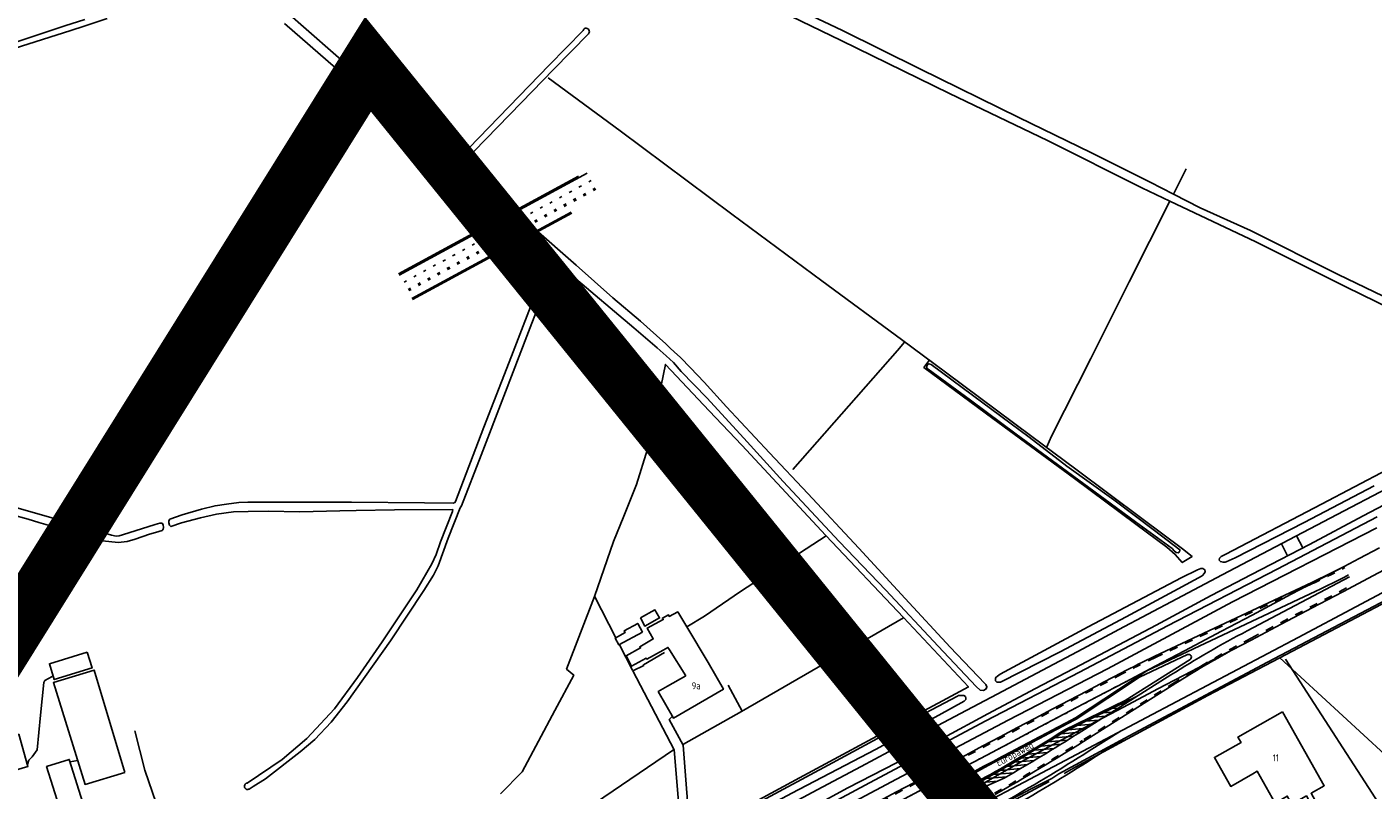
# Model space of a CAD drawing. Header units: metres. Extents: x 226218 to 240385, y 439369 to 449677.
# Tile 255 of 256: x 235555 to 236042, y 445723 to 446000. Entities that reach past the tile are written whole.
import ezdxf

# ---------------------------------------------------------------- set-up
doc = ezdxf.new("R2010")
doc.units = ezdxf.units.M
doc.header["$MEASUREMENT"] = 0
doc.linetypes.add('LIJN1-1', pattern=[2, 1, -1])
doc.linetypes.add('LIJN1-3', pattern=[4, 1, -3])
for name, color, linetype in [('DAKRAND', 4, 'Continuous'), ('DAKRAND-BYG', 4, 'Continuous'), ('Goud-markering', 7, 'Continuous'), ('Goud-ontwerp', 2, 'Continuous'), ('HEK', 253, 'Continuous'), ('HOOFDGEBOUW', 4, 'Continuous'), ('HUISNUMMER', 253, 'Continuous'), ('INSTEEKSLOOT', 153, 'Continuous'), ('KANTVERH', 253, 'Continuous'), ('KANTWATER', 153, 'Continuous'), ('OVLIJNOBJ', 253, 'Continuous'), ('RASTER', 253, 'Continuous'), ('STRAATNAAM', 253, 'Continuous')]:
    doc.layers.add(name, color=color, linetype=linetype)
doc.styles.get("Standard").update_dxf_attribs({"font": 'iso.shx'})

msp = doc.modelspace()

# ---------------------------------------------------------------- hatches: boundary and pattern name
at = {"layer": 'Goud-markering', "linetype": 'Continuous'}
h = msp.add_hatch(dxfattribs=at)
h.set_pattern_fill('ANSI31', color=256, scale=10, angle=140)
edge = h.paths.add_edge_path()
edge.add_line((235880.014, 445714.967), (235908.913, 445727.786))
edge.add_arc((235510.188, 446417.879), 797, 300.01866, 302.267072)
edge.add_line((235935.68, 445743.96), (235957.001, 445757.422))
edge.add_line((235957.001, 445757.422), (235931.113, 445744.811))
edge.add_arc((235510.188, 446417.879), 793.85, 299.602075, 302.021131, ccw=False)
edge.add_line((235902.329, 445727.644), (235880.014, 445714.967))

# ---------------------------------------------------------------- linework, layer by layer
at = {"layer": 'DAKRAND'}
for p, q in [((235801.84, 445769.58), (235794.03, 445782.49)), ((235787.74, 445774.23), (235793.67, 445764.84)), ((235793.67, 445764.84), (235787.07, 445761))]:
    msp.add_line(p, q, dxfattribs=at)
for points in [[(235794.03, 445782.49), (235790.76, 445787.9), (235787.72, 445786.3), (235787.38, 445786.91), (235785.23, 445785.67), (235785.51, 445785.16), (235779.73, 445782.09), (235781.91, 445778.14), (235777.05, 445775.33), (235777.33, 445774.88), (235772.14, 445772.02), (235774.05, 445768.28), (235779.3, 445771.22), (235779.61, 445770.78), (235785.48, 445774.09)], [(235785.48, 445774.09), (235787.21, 445775.07), (235787.74, 445774.23)], [(235787.07, 445761), (235783.75, 445759.07), (235789.24, 445749.52), (235807.28, 445759.97), (235801.84, 445769.58)]]:
    msp.add_lwpolyline(points, dxfattribs=at)
at = {"layer": 'DAKRAND-BYG'}
for points in [[(235777.29, 445785.74), (235782.55, 445788.67), (235784.18, 445785.75), (235778.85, 445782.77), (235777.29, 445785.74)], [(235778.03, 445780.58), (235769.51, 445775.96), (235768.14, 445778.48), (235771.71, 445780.42), (235771.36, 445781.06), (235776.32, 445783.74), (235778.03, 445780.58)], [(235577.11, 445773.33), (235563.42, 445769.15), (235565.16, 445763.45), (235578.85, 445767.64), (235577.11, 445773.33)], [(235590.76, 445729.82), (235579.59, 445766.86), (235564.85, 445762.36), (235576.32, 445725.53), (235590.76, 445729.82)], [(235552.3, 445743.69), (235555.66, 445732.04), (235550.24, 445730.48), (235549.68, 445732.44), (235546.87, 445731.63), (235545.77, 445735.45), (235548.33, 445736.19), (235546.64, 445742.06), (235552.3, 445743.69)], [(235576.22, 445716.62), (235570.58, 445734.53), (235562.41, 445731.96), (235566.97, 445717.49), (235568.28, 445717.9), (235569.36, 445714.46), (235576.22, 445716.62)]]:
    msp.add_lwpolyline(points, dxfattribs=at)
at = {"layer": 'Goud-markering', "linetype": 'Continuous'}
for p, q in [((235757.976, 445946.636), (235690.005, 445909.784)), ((235752.162, 445932.564), (235694.581, 445901.345)), ((235996.865, 445781.091), (236033.902, 445800.555)), ((236021.729, 445795.424), (235960.478, 445766.639)), ((235934.701, 445749.597), (235960.478, 445766.639)), ((235969.157, 445765.097), (235935.68, 445743.96)), ((235957.001, 445757.422), (235931.113, 445744.811)), ((235902.329, 445727.644), (235813.26, 445677.042)), ((235880.014, 445714.967), (235908.913, 445727.786))]:
    msp.add_line(p, q, dxfattribs=at)
at = {"layer": 'Goud-markering', "linetype": 'LIJN1-3'}
for p, q in [((235759.441, 445943.933), (235691.471, 445907.081)), ((235760.907, 445941.23), (235692.936, 445904.378)), ((235761.121, 445940.834), (235693.151, 445903.982))]:
    msp.add_line(p, q, dxfattribs=at)
at = {"layer": 'Goud-markering', "linetype": 'LIJN1-1', "ltscale": 3}
for p, q in [((236020.453, 445798.139), (235963.668, 445771.453)), ((235998.261, 445778.435), (236035.298, 445797.899)), ((235970.759, 445762.56), (235937.282, 445741.424))]:
    msp.add_line(p, q, dxfattribs=at)
for centre, radius, start, end in [((235892.854, 446069.651), 300, 295.17137, 297.66063), ((236184.572, 445423.91), 400.5, 117.72301, 122.26707), ((236091.266, 445499.942), 300, 115.17137, 117.73821), ((244271.834, 429943.471), 17876.275, 117.7382094, 118.4654292), ((235510.188, 446417.879), 800, 299.602075, 302.267072)]:
    msp.add_arc(centre, radius, start, end, dxfattribs=at)
at = {"layer": 'Goud-markering', "linetype": 'Continuous'}
for centre, radius, start, end in [((235892.854, 446069.651), 303, 295.17137, 297.66063), ((236184.572, 445423.91), 403.5, 117.72301, 122.26707), ((244271.834, 429943.471), 17870.125, 117.8099505, 118.0023245), ((235510.188, 446417.879), 793.85, 299.602075, 302.021131), ((235510.188, 446417.879), 797, 300.01866, 302.267072)]:
    msp.add_arc(centre, radius, start, end, dxfattribs=at)
at = {"layer": 'Goud-markering', "linetype": 'LIJN1-3'}
msp.add_arc((244271.834, 429943.471), 17873.2, 117.7382094, 118.3526713, dxfattribs=at)
at = {"layer": 'Goud-ontwerp', "linetype": 'Continuous'}
for p, q in [((235754.867, 445945.52), (235689.767, 445910.224)), ((235752.4, 445932.124), (235694.819, 445900.905)), ((236020.24, 445798.592), (235963.456, 445771.906)), ((235976.173, 445770.709), (235952.657, 445755.862)), ((235975.213, 445772.459), (235957.834, 445764.292)), ((235934.957, 445749.166), (235957.834, 445764.292)), ((235971.026, 445762.137), (235937.549, 445741.001)), ((235952.657, 445755.862), (235930.87, 445745.249)), ((235951.005, 445744.766), (235939.684, 445737.619)), ((235952.607, 445742.23), (235941.286, 445735.082)), ((235902.082, 445728.079), (235813.013, 445677.477))]:
    msp.add_line(p, q, dxfattribs=at)
at = {"layer": 'Goud-ontwerp', "color": 10, "linetype": 'Continuous', "const_width": 20}
msp.add_lwpolyline([(234829.19, 444624.33), (235678.714, 445986.057), (236140.02, 445416.081), (234487.429, 445228.623)], dxfattribs=at)
at = {"layer": 'Goud-ontwerp', "linetype": 'Continuous'}
for centre, radius, start, end in [((235892.854, 446069.651), 299.5, 295.17137, 297.66063), ((236184.572, 445423.91), 400, 118.89275, 122.26707), ((235975.639, 445771.554), 1, 302.26707, 115.17137), ((236091.266, 445499.942), 300.5, 115.17137, 117.73821), ((244271.834, 429943.471), 17876.775, 117.7382094, 118.4654292), ((244271.834, 429943.471), 17869.625, 117.8098713, 118.0022432), ((235510.188, 446417.879), 793.35, 299.602075, 302.023039), ((235510.188, 446417.879), 800.5, 299.602075, 302.267072), ((235510.188, 446417.879), 804.5, 299.602075, 302.267072), ((235510.188, 446417.879), 807.5, 299.602075, 302.267072)]:
    msp.add_arc(centre, radius, start, end, dxfattribs=at)
at = {"layer": 'HEK'}
msp.add_line((236050.78, 445708.99), (236010.74, 445770.87), dxfattribs=at)
at = {"layer": 'HOOFDGEBOUW'}
for points in [[(236019.75, 445718.72), (236018.27, 445721.37), (236012.98, 445718.4), (236011.36, 445721.27), (236006.96, 445718.78), (236000.48, 445730.25), (235998.84, 445729.32), (235990.91, 445724.82), (235985, 445735.28), (235994.61, 445740.71), (235993.47, 445742.62), (236009.64, 445751.73)], [(236009.64, 445751.73), (236024.74, 445725.01), (236019.99, 445722.33), (236021.48, 445719.69)]]:
    msp.add_lwpolyline(points, dxfattribs=at)
at = {"layer": 'INSTEEKSLOOT'}
for p, q in [((235573.31, 445816.07), (235570.18, 445817.52)), ((235905.79, 445763.83), (235905.79, 445763.85))]:
    msp.add_line(p, q, dxfattribs=at)
for points in [[(235968.87, 445936.52), (235958.74, 445941.31), (235924.64, 445958.49), (235889.09, 445975.49), (235849.88, 445994.62), (235813.71, 446012.23), (235777.55, 446030.38), (235771.15, 446033.24)], [(235775.72, 446034.58), (235805.25, 446019.72), (235850.43, 445998.21), (235878.43, 445984.44), (235914.23, 445966.83), (235940.29, 445954.1), (235961.78, 445943.38), (235970.15, 445939.06)], [(235576.22, 446002.22), (235568.99, 445999.88), (235558.49, 445996.4), (235537.2, 445989.29), (235521.77, 445984.23), (235514.11, 445981.7), (235513.71, 445981.4), (235513.77, 445980.85), (235514.43, 445980.31), (235527.83, 445984.34), (235539.27, 445988.13), (235550.62, 445991.72), (235571.22, 445998.27), (235575.94, 445999.84), (235584.31, 446002.64)], [(235791.73, 445879.96), (235789.52, 445882.02), (235787.99, 445883.3), (235786.48, 445884.84), (235783.04, 445887.93), (235777.34, 445893.13), (235767.31, 445901.59), (235754.05, 445913.33), (235738.42, 445926.93), (235724.02, 445939.3), (235708.21, 445953.36), (235692.53, 445966.96), (235674.94, 445982.46), (235648.51, 446005.64)], [(235648.5, 446000.83), (235679.16, 445974.19), (235705.05, 445951.33), (235727.31, 445932.05), (235752.31, 445909.76), (235774.93, 445890.63), (235783.33, 445883.41), (235786.63, 445880.58), (235789.23, 445878.11), (235792.06, 445874.94), (235801.26, 445865.4), (235814.71, 445850.79), (235828.93, 445835.12), (235849.23, 445813.44), (235866.07, 445795.84), (235885, 445775.55), (235898.75, 445760.89), (235900.27, 445759.65), (235901.37, 445759.52), (235902.44, 445760.05), (235902.66, 445760.8), (235902.32, 445761.61), (235901.88, 445762.07), (235889.35, 445775.15), (235873.07, 445792.77), (235856.25, 445811.02), (235837.91, 445830.7), (235823.96, 445845.51), (235808.46, 445862.07), (235800.29, 445870.98), (235795.45, 445876.21), (235791.73, 445879.96)], [(235756.5, 445998.28), (235744.21, 445985.71), (235715.13, 445955.7), (235715.02, 445955.01), (235715.5, 445954.49), (235716, 445954.18), (235716.55, 445954.07), (235717.01, 445954.46), (235734.27, 445972.2), (235745.78, 445984.12), (235758.46, 445997.06)], [(235756.5, 445998.28), (235756.64, 445998.55), (235756.84, 445998.78), (235757.09, 445998.95), (235757.37, 445999.05), (235757.67, 445999.08), (235757.97, 445999.02), (235758.24, 445998.9), (235758.48, 445998.71), (235758.66, 445998.46), (235758.77, 445998.18), (235758.8, 445997.88), (235758.76, 445997.58), (235758.65, 445997.3), (235758.46, 445997.06)], [(235970.15, 445939.06), (235979.87, 445934.06), (235998.07, 445925.95), (236029.73, 445909.99), (236062.06, 445894.45), (236073.98, 445887.46), (236075.88, 445885.46), (236082.37, 445875.83), (236085.84, 445869.38)], [(236083.38, 445868.89), (236073.08, 445883.45), (236072.65, 445883.99), (236070.21, 445885.82), (236059.38, 445892.32), (236032.77, 445905.42), (235999.96, 445921.81), (235968.87, 445936.52)], [(235745.4, 445912.03), (235745.16, 445912.78), (235744.62, 445913.15), (235743.87, 445913.32), (235743.22, 445913.23), (235742.7, 445912.54), (235740.5, 445906.17), (235730.57, 445880.39), (235720.59, 445854.7), (235710.39, 445827.91), (235710.13, 445827.52), (235709.52, 445827.23), (235699.1, 445827.42), (235672.69, 445827.59), (235652.97, 445827.57), (235641.76, 445827.63), (235635.21, 445827.57), (235631.96, 445827.52), (235627.52, 445826.94), (235623.37, 445826.32), (235618.49, 445825.09), (235611.47, 445823.02), (235606.99, 445821.44), (235606.65, 445820.89), (235606.67, 445820.09), (235606.88, 445819.24), (235607.39, 445818.8), (235611.27, 445820.11), (235618.09, 445821.93), (235623.87, 445823.27), (235630.07, 445824.08), (235635.32, 445824.22)], [(235712.04, 445825.57), (235712.51, 445826.31), (235719.65, 445844.59), (235727.87, 445865.91), (235736.79, 445889.22), (235745.33, 445911.38), (235745.4, 445912.03)], [(235971.13, 445809.43), (235970.44, 445810.05), (235969.66, 445810.87), (235965.71, 445813.72), (235956.45, 445820.46), (235945.4, 445828.64), (235930.03, 445839.98), (235913.27, 445852.25), (235896.71, 445864.52), (235881.38, 445875.71), (235881.08, 445875.87), (235880.94, 445876.27), (235880.95, 445876.77), (235881.16, 445877.37), (235881.67, 445877.61), (235882.47, 445877.39), (235897.5, 445866.36), (235917.95, 445851.14), (235931.6, 445840.64), (235948.61, 445828.41), (235963.34, 445817.34), (235972.51, 445810.41), (235972.5, 445810.21), (235972.39, 445809.71), (235971.88, 445809.32), (235971.08, 445809.39)], [(236042.84, 445833.48), (236017.41, 445820.29), (235992.44, 445807.48), (235989.25, 445806.05), (235988.85, 445805.91), (235988.09, 445805.88), (235987.14, 445806.1), (235986.71, 445806.66), (235986.82, 445807.31), (235987.44, 445807.95), (235989.06, 445808.82), (236023.78, 445826.91), (236059.52, 445845.68)], [(235533.89, 445827.67), (235535.4, 445827.25), (235538.01, 445826.49), (235541.33, 445825.45), (235545.55, 445824.32), (235549.63, 445823.13), (235555.71, 445821.53), (235559.53, 445820.3), (235566.32, 445818.36), (235570.18, 445817.52)], [(235549.98, 445826.09), (235574.96, 445818.96), (235585.92, 445815.68), (235587.58, 445815.31), (235588.63, 445815.43), (235589.88, 445815.75), (235601.67, 445819.6), (235603.31, 445820.03), (235604.21, 445819.99), (235604.53, 445819.4), (235604.64, 445818.45), (235604.6, 445817.8), (235604.16, 445817.39), (235601.82, 445816.65), (235599.58, 445816.06), (235594.45, 445814.28), (235591.57, 445813.43), (235588.27, 445812.97), (235582.66, 445813.63), (235578.19, 445814.55), (235575.17, 445815.5), (235573.31, 445816.07)], [(235634.95, 445726.02), (235647.67, 445734.54), (235656.51, 445742.08), (235666.6, 445752.8), (235674.91, 445764.17), (235683.87, 445777.1), (235696.33, 445795.93), (235701.83, 445805.29), (235703.4, 445808.74), (235704.93, 445813.32), (235709.23, 445824.2), (235709.43, 445824.91)], [(235635.32, 445824.22), (235642.62, 445824.34), (235653.98, 445824.18), (235668.45, 445824.53), (235674.36, 445824.59), (235688.26, 445824.82), (235709.43, 445824.91)], [(235712.04, 445825.57), (235707.7, 445814.6), (235704.12, 445804.64), (235702.35, 445801.27), (235698.86, 445795.61), (235686.89, 445777.5), (235671.1, 445755.37), (235665.31, 445747.98), (235659.4, 445741.72), (235654.18, 445737.27), (235641.57, 445727.55), (235637.11, 445724.78), (235635.72, 445723.85)], [(235905.79, 445763.85), (235905.89, 445764.23), (235906.46, 445764.67), (235907.42, 445765.35), (235939.31, 445782.5), (235972.92, 445800.27), (235978.86, 445803.19), (235979.51, 445803.42), (235980.12, 445803.61), (235980.82, 445803.59), (235981.51, 445803.18), (235981.65, 445802.52), (235981.43, 445801.92), (235980.51, 445800.99), (235971.82, 445796.28), (235953.04, 445786.19), (235929.18, 445773.51), (235907.61, 445762.54), (235907.06, 445762.45), (235906.3, 445762.47), (235905.82, 445763.03), (235905.79, 445763.85)], [(235797.35, 445706.4), (235797.52, 445705.39), (235798.12, 445704.98), (235798.71, 445704.76), (235799.11, 445704.75), (235832.12, 445722.33), (235862.37, 445738.17), (235885.22, 445750.53), (235894.46, 445755.67), (235894.98, 445756.21), (235894.99, 445756.71), (235894.85, 445757.27), (235894.36, 445757.63), (235893.76, 445757.7), (235893.16, 445757.71), (235892.4, 445757.63), (235892, 445757.39), (235868.8, 445745.24), (235846.81, 445733.27), (235816.24, 445716.89), (235799.08, 445707.41), (235797.96, 445706.74), (235797.55, 445706.29)], [(235634.95, 445726.02), (235634.67, 445725.93), (235634.42, 445725.78), (235634.21, 445725.58), (235634.07, 445725.33), (235633.99, 445725.05), (235633.98, 445724.76), (235634.04, 445724.47), (235634.17, 445724.22), (235634.36, 445724), (235634.6, 445723.83), (235634.87, 445723.73), (235635.16, 445723.7), (235635.45, 445723.74), (235635.72, 445723.85)]]:
    msp.add_lwpolyline(points, dxfattribs=at)
at = {"layer": 'KANTVERH'}
for p, q in [((236011.43, 445808.2), (236009.2, 445812.52)), ((236016.96, 445811.05), (236014.71, 445815.41)), ((235570.98, 445733.65), (235573.63, 445734.18))]:
    msp.add_line(p, q, dxfattribs=at)
for points in [[(235950.42, 445781.54), (235971.34, 445792.64), (235987.79, 445801.38), (236007.08, 445811.41), (236029.41, 445823.12), (236047.38, 445832.52), (236078.25, 445848.48)], [(235983.85, 445793.8), (235998.42, 445801.48), (236019.33, 445812.27), (236038.83, 445822.7), (236073.75, 445840.98)], [(235991.304, 445774.12), (235998.22, 445777.67), (236009.13, 445783.43), (236020.4, 445789.39), (236031.47, 445795.24), (236044.41, 445802.01), (236055.58, 445807.92), (236064.66, 445812.58)], [(236031.891, 445804.383), (236037.41, 445807.29), (236044.77, 445811.13)], [(235836.12, 445715.52), (235852.32, 445724.32), (235869.88, 445733.34), (235886.94, 445742.41), (235902.98, 445751.01), (235920.19, 445760.19), (235936.59, 445768.83), (235963.9, 445783.13), (235983.85, 445793.8)], [(235826.14, 445715.51), (235841.22, 445723.53), (235857.21, 445731.98), (235876.91, 445742.55), (235893.11, 445751.19), (235906.41, 445758.2), (235920.67, 445765.79), (235937.37, 445774.53), (235950.42, 445781.54)], [(235792.02, 445697.1), (235792.87, 445699.39), (235792.7, 445704.71), (235792.3, 445704.86), (235789.51, 445738.02), (235774.49, 445766.6), (235778.45, 445768.56), (235778.35, 445768.82), (235785.98, 445773.22)], [(235555.46, 445732.72), (235555.96, 445734.23), (235557.19, 445735.55), (235558.41, 445737.22), (235559, 445737.98), (235560.14, 445750.56), (235561.45, 445762.39), (235561.78, 445763.09), (235564.41, 445764.59)], [(235801.21, 445702.05), (235800.06, 445702.08), (235798.65, 445702.16), (235797.56, 445702.43), (235796.67, 445703.11), (235795.99, 445704.13), (235795.37, 445705.34), (235792.71, 445739.75), (235787.72, 445749.04), (235788.69, 445749.93)]]:
    msp.add_lwpolyline(points, dxfattribs=at)
at = {"layer": 'KANTVERH', "color": 13}
for points in [[(235919.95, 445745.35), (235930.55, 445750.92), (235942.39, 445757.21), (235952.64, 445762.54), (235963.8, 445768.4), (235974.16, 445773.87), (235987.56, 445780.98), (235998.68, 445786.78), (236012.79, 445794.33), (236024.37, 445800.42), (236031.891, 445804.383)], [(235927.96, 445740.65), (235939.89, 445747.04), (235952.07, 445753.43), (235964.56, 445760.1), (235976.85, 445766.49), (235987.66, 445772.25), (235991.304, 445774.12)], [(235742.21, 445650.13), (235748.43, 445653.49), (235760.98, 445660.32), (235772.35, 445666.57), (235782.71, 445672.15), (235793.38, 445677.92), (235802.87, 445683.11), (235814.9, 445689.5), (235828.71, 445696.84), (235838.87, 445702.27), (235851.05, 445708.76), (235862.68, 445715), (235874.86, 445721.44), (235889.44, 445729.22), (235900.35, 445734.93), (235910.55, 445740.31), (235919.95, 445745.35)], [(235927.96, 445740.65), (235915.07, 445733.69), (235864.11, 445704.64), (235854.4, 445699.04), (235790.77, 445664.48)]]:
    msp.add_lwpolyline(points, dxfattribs=at)
at = {"layer": 'KANTWATER', "color": 13}
msp.add_line((235926.1, 445727.61), (235928.65, 445729.35), dxfattribs=at)
at = {"layer": 'KANTWATER'}
for points in [[(235707.25, 445644.03), (235741.68, 445662.78), (235776.35, 445680.97), (235803, 445695.19), (235832.36, 445711.1), (235860.18, 445726.09), (235902.22, 445748.47), (235936.17, 445766.08), (235967.95, 445782.89), (236007.74, 445803.37), (236043.86, 445822.29)], [(235714.97, 445644.1), (235757.43, 445667.22), (235817.55, 445699.56), (235869.94, 445727.37), (235910.35, 445748.79), (235946.28, 445767.35), (235991.52, 445791.56), (236043.74, 445818.37)], [(235952.596, 445742.25), (235959.52, 445745.98), (236004.2, 445769.71), (236057.04, 445797.5)]]:
    msp.add_lwpolyline(points, dxfattribs=at)
at = {"layer": 'KANTWATER', "color": 13}
for points in [[(235789.48, 445658.71), (235808.41, 445668.94), (235841.5, 445686.17), (235867.95, 445700.39), (235894.21, 445714.77), (235922.54, 445729.7), (235960.41, 445749.72), (236015.28, 445778.62), (236056.97, 445800.91)], [(235928.65, 445729.35), (235952.596, 445742.25)], [(235864.16, 445695.04), (235869.86, 445698.14), (235918.69, 445723.92), (235926.1, 445727.61)]]:
    msp.add_lwpolyline(points, dxfattribs=at)
at = {"layer": 'OVLIJNOBJ'}
msp.add_lwpolyline([(235555.35, 445686.99), (235560.27, 445688.97), (235567.06, 445692.84), (235584.36, 445699.18), (235597.3, 445703.6), (235606.15, 445706.8), (235597.95, 445730.62), (235594.31, 445744.92)], dxfattribs=at)
at = {"layer": 'RASTER'}
for p, q in [((235970.15, 445939.06), (235974.77, 445948.23)), ((235760.68, 445793.6), (235768.36, 445778.6)), ((235769.66, 445776.04), (235774.39, 445766.8)), ((235809.02, 445761.43), (235814.06, 445752.04))]:
    msp.add_line(p, q, dxfattribs=at)
for points in [[(235743.85, 445981.1), (235769.93, 445961.9), (235810.39, 445931.82), (235842.97, 445907.74), (235871.7, 445886.47), (235887.62, 445874.66), (235918.91, 445851.42), (235934.78, 445839.57), (235958.73, 445821.66), (235973.42, 445810.79), (235976.92, 445808), (235973.35, 445805.78), (235970.81, 445808.74), (235967.82, 445811.37), (235956.58, 445819.7), (235934.35, 445836.22), (235904.83, 445857.86), (235879.89, 445876.35), (235881.8, 445878.86)], [(235924.29, 445847.63), (235926.08, 445851.45), (235940.28, 445879.6), (235954.17, 445907.35), (235968.87, 445936.52)], [(235832.45, 445839.45), (235870.35, 445882.49), (235872.83, 445885.49)], [(235726.62, 445722.09), (235734.52, 445730.03), (235746.28, 445752.27), (235753.14, 445765.04), (235750.54, 445767.21), (235760.63, 445793.45), (235767.51, 445813.34), (235771.23, 445822.53), (235775.81, 445834), (235779.87, 445846.79), (235782.23, 445857.57), (235786.3, 445877.43), (235802.11, 445860.67), (235814, 445848.2), (235844.32, 445815.51), (235872.51, 445785.87), (235895.94, 445760.8), (235873.8, 445748.89), (235834.85, 445727.89), (235795.4, 445706.5)], [(235844.47, 445815.45), (235813.46, 445795.27), (235800.42, 445786.4), (235794.03, 445782.49)], [(235953.56, 445742.06), (235982.56, 445757.73), (236008.44, 445771.16), (236054.74, 445795.5)], [(235792.82, 445740.1), (235813.9, 445751.89), (235872.51, 445785.82)], [(236045.78, 445716.74), (236053.32, 445719.92), (236054.19, 445729.38), (236008.64, 445771.31)], [(235702.76, 445679.28), (235729.85, 445697.5), (235761.04, 445718.88), (235789.21, 445737.98)]]:
    msp.add_lwpolyline(points, dxfattribs=at)
at = {"layer": 'RASTER', "color": 13}
for points in [[(235930.61, 445729.51), (235934.87, 445731.92), (235953.56, 445742.06)], [(235864.57, 445694.23), (235866.83, 445695.45), (235895.83, 445710.92), (235925.22, 445726.63)]]:
    msp.add_lwpolyline(points, dxfattribs=at)

# ---------------------------------------------------------------- texts
at = {"layer": 'HUISNUMMER'}
for s, p in [('9a', (235795.83, 445759.95)), ('11', (236006.05, 445733.87))]:
    msp.add_text(s, height=2.5, dxfattribs=at).set_placement(p)
at = {"layer": 'STRAATNAAM'}
msp.add_text('Europaweg', height=2.5, rotation=28.0016, dxfattribs=at).set_placement((235906.83, 445731.97))

doc.saveas('drawing.dxf')
